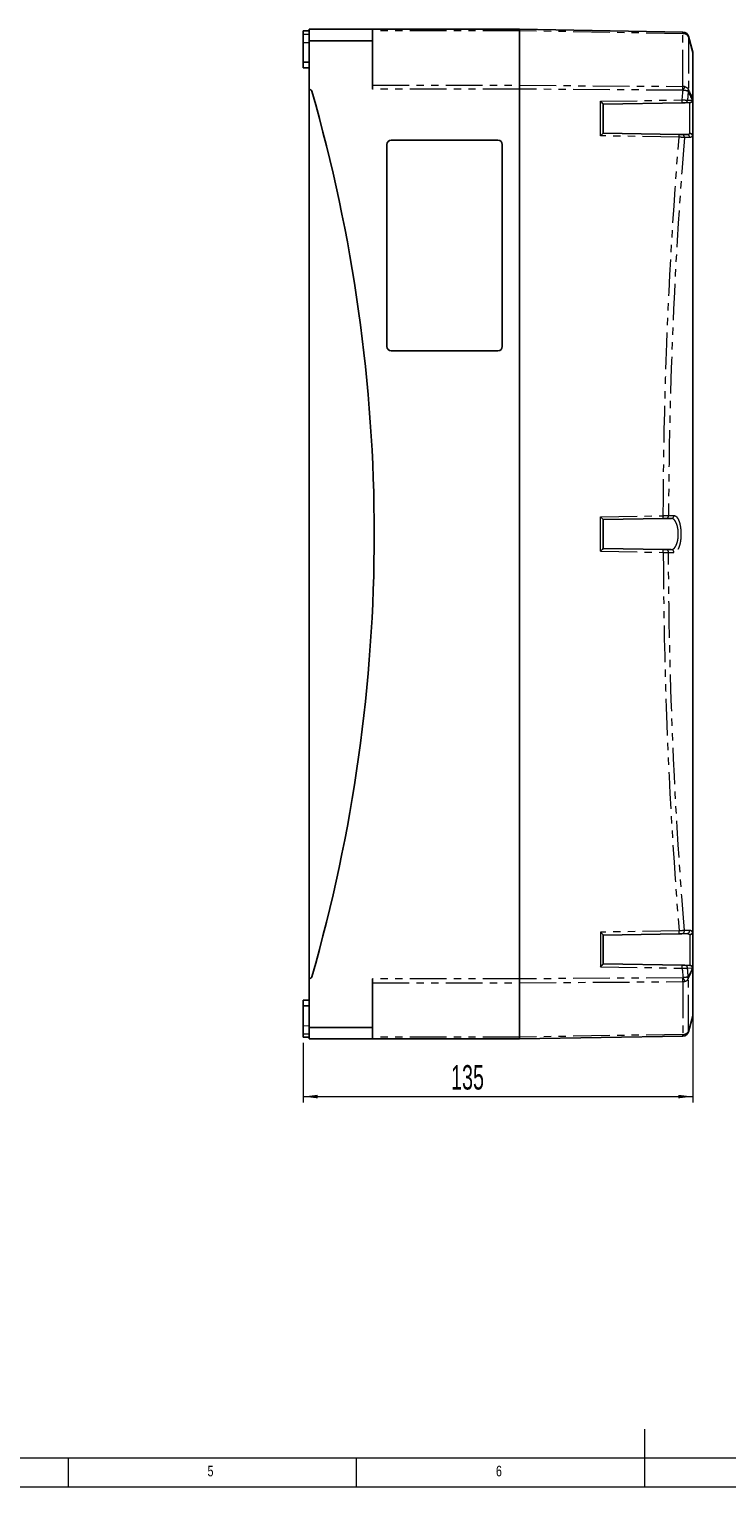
# Model space of a CAD drawing. Header units: millimetres. Extents: x 10 to 1195, y 10 to 830.
# Tile 5 of 21: x 380 to 622, y 10 to 515. Entities that reach past the tile are written whole.
import ezdxf

# ---------------------------------------------------------------- set-up
doc = ezdxf.new("R2010")
doc.units = ezdxf.units.MM
doc.header["$LTSCALE"] = 2
doc.linetypes.add('PHANTOM', pattern=[12.7, 6.35, -1.27, 1.27, -1.27, 1.27, -1.27])
doc.styles.add('SLDTEXTSTYLE0', font='TXT', dxfattribs={"width": 0.75})
doc.styles.add('SLDTEXTSTYLE1', font='TXT', dxfattribs={"width": 0.605})
doc.dimstyles.new('SLDDIMSTYLE0', dxfattribs={"dimtxt": 8.21862, "dimasz": 5, "dimexe": 0, "dimexo": 0.0625, "dimgap": 2.054655, "dimtad": 1, "dimrnd": 1e-09, "dimzin": 12, "dimdsep": 46, "dimtxsty": 'SLDTEXTSTYLE1', "dimsah": 1, "dimcen": 0.09, "dimadec": 0, "dimazin": 3, "dimtfac": 1, "dimtofl": 0, "dimtmove": 0, "dimatfit": 3, "dimfxl": 0, "dimfrac": 2, "dimtolj": 1, "dimtzin": 12, "dimarcsym": 0})

# ---------------------------------------------------------------- blocks, each defined once
blk = doc.blocks.new('_D_1')
at = {"color": 1, "linetype": 'Continuous', "lineweight": 18}
for p, q in [((610.54, 187.37), (610.54, 143.27)), ((475.54, 163.86), (475.54, 143.27)), ((475.54, 145.27), (610.54, 145.27))]:
    blk.add_line(p, q, dxfattribs=at)
for points in [[(475.54, 145.27), (480.54, 144.65), (480.54, 145.89)], [(610.54, 145.27), (605.54, 145.89), (605.54, 144.65)]]:
    blk.add_solid(points, dxfattribs=at)
at = {"color": 1, "linetype": 'Continuous', "lineweight": 18, "insert": (526.76, 156.18), "char_height": 8.467, "attachment_point": 1, "style": 'SLDTEXTSTYLE1'}
blk.add_mtext('135', dxfattribs=at)

msp = doc.modelspace()

# ---------------------------------------------------------------- linework, layer by layer
at = {"color": 7, "linetype": 'Continuous', "lineweight": 25}
for p, q in [((477.538, 514.697), (475.538, 514.679)), ((475.538, 513.508), (475.538, 514.679)), ((475.538, 510.68), (475.538, 513.508)), ((475.538, 503.856), (475.538, 510.68)), ((477.538, 515.267), (499.538, 515.267)), ((477.538, 511.267), (477.538, 515.267)), ((499.538, 511.267), (477.538, 511.267)), ((477.538, 494.439), (477.538, 511.267)), ((499.538, 515.267), (499.538, 511.267)), ((499.538, 515.267), (550.538, 515.267)), ((499.538, 494.439), (499.538, 511.267)), ((550.538, 515.267), (607.16, 514.279)), ((550.538, 514.682), (550.538, 515.267)), ((550.538, 515.267), (550.538, 514.682)), ((550.538, 514.682), (550.538, 495.824)), ((550.538, 495.853), (550.538, 514.682)), ((609.057, 512.797), (610.538, 507.267)), ((610.538, 507.267), (610.538, 507.116)), ((610.538, 507.116), (610.538, 491.16)), ((475.538, 503.856), (477.538, 503.838)), ((475.538, 501.851), (475.538, 503.856)), ((475.538, 501.851), (477.538, 501.826)), ((550.538, 495.853), (550.538, 494.439)), ((550.538, 494.481), (550.538, 495.824)), ((477.538, 494.439), (477.538, 186.096)), ((550.538, 494.481), (550.538, 186.054)), ((550.538, 494.439), (550.538, 186.096)), ((610.538, 490.812), (610.538, 490.791)), ((610.538, 490.791), (610.538, 478.165)), ((606.902, 489.745), (579.538, 489.267)), ((579.538, 489.268), (579.538, 479.267)), ((609.535, 489.791), (607.826, 489.761)), ((609.556, 489.791), (609.535, 489.791)), ((504.538, 475.267), (504.538, 405.267)), ((543.038, 476.767), (506.038, 476.767)), ((544.538, 405.267), (544.538, 475.267)), ((579.538, 479.267), (605.817, 478.809)), ((606.738, 478.793), (608.576, 478.761)), ((610.538, 478.165), (610.536, 478.227)), ((610.538, 202.37), (610.538, 478.165)), ((506.038, 403.767), (543.038, 403.767)), ((600.331, 345.63), (579.538, 345.267)), ((579.538, 345.268), (579.538, 335.267)), ((603.122, 345.679), (601.251, 345.646)), ((600.331, 334.904), (579.538, 335.267)), ((603.122, 334.856), (601.251, 334.888)), ((610.538, 202.37), (610.536, 202.308)), ((610.538, 189.744), (610.538, 202.37)), ((579.538, 201.267), (605.817, 201.726)), ((579.538, 191.267), (579.538, 201.268)), ((606.738, 201.742), (608.576, 201.774)), ((606.902, 190.79), (579.538, 191.267)), ((609.535, 190.744), (607.826, 190.774)), ((609.556, 190.743), (609.535, 190.744)), ((610.538, 189.723), (610.538, 189.744)), ((610.538, 173.419), (610.538, 189.375)), ((477.538, 186.096), (477.538, 169.267)), ((499.538, 186.096), (499.538, 169.267)), ((550.538, 184.682), (550.538, 186.096)), ((550.538, 186.054), (550.538, 184.711)), ((550.538, 165.853), (550.538, 184.711)), ((550.538, 184.682), (550.538, 165.853)), ((475.538, 178.684), (477.538, 178.708)), ((475.538, 178.684), (475.538, 176.679)), ((477.538, 176.697), (475.538, 176.679)), ((475.538, 176.679), (475.538, 169.855)), ((609.057, 167.738), (610.538, 173.267)), ((610.538, 173.267), (610.538, 173.419)), ((475.538, 169.855), (475.538, 167.026)), ((475.538, 167.026), (475.538, 165.856)), ((499.538, 169.267), (477.538, 169.267)), ((477.538, 169.267), (477.538, 165.267)), ((499.538, 165.267), (499.538, 169.267)), ((475.538, 165.856), (477.538, 165.838)), ((477.538, 165.267), (499.538, 165.267)), ((499.538, 165.267), (550.538, 165.267)), ((550.538, 165.267), (607.16, 166.256)), ((550.538, 165.853), (550.538, 165.267)), ((550.538, 165.267), (550.538, 165.853))]:
    msp.add_line(p, q, dxfattribs=at)
at = {"color": 7, "linetype": 'PHANTOM', "lineweight": 18}
for p, q in [((475.538, 513.508), (477.538, 513.521)), ((475.538, 510.68), (477.538, 510.692)), ((550.538, 514.682), (499.538, 514.682)), ((607.16, 513.693), (550.538, 514.682)), ((607.16, 495.414), (607.16, 513.693)), ((609.057, 512.645), (609.057, 494.34)), ((610.538, 507.116), (609.057, 512.645)), ((499.538, 495.853), (550.538, 495.853)), ((550.538, 495.824), (607.16, 495.414)), ((550.538, 494.439), (499.538, 494.439)), ((607.16, 494.071), (550.538, 494.481)), ((578.556, 490.25), (606.902, 490.745)), ((578.556, 478.285), (578.556, 490.25)), ((608.742, 490.68), (610.45, 490.71)), ((610.45, 490.71), (610.538, 490.812)), ((609.556, 479.159), (609.556, 489.791)), ((605.817, 477.809), (578.556, 478.285)), ((609.492, 477.686), (607.654, 477.718)), ((578.556, 346.25), (600.331, 346.63)), ((578.556, 334.285), (578.556, 346.25)), ((602.17, 346.643), (604.04, 346.675)), ((578.556, 334.285), (600.331, 333.905)), ((602.17, 333.892), (604.04, 333.859)), ((605.817, 202.726), (578.556, 202.25)), ((578.556, 202.25), (578.556, 190.285)), ((609.492, 202.848), (607.654, 202.816)), ((609.556, 201.376), (609.556, 190.743)), ((578.556, 190.285), (606.902, 189.79)), ((608.742, 189.855), (610.45, 189.825)), ((610.45, 189.825), (610.538, 189.723)), ((550.538, 186.096), (499.538, 186.096)), ((499.538, 184.682), (550.538, 184.682)), ((607.16, 186.464), (550.538, 186.054)), ((550.538, 184.711), (607.16, 185.12)), ((607.16, 185.12), (607.16, 166.841)), ((609.057, 167.889), (609.057, 186.195)), ((610.538, 173.419), (609.057, 167.889)), ((475.538, 169.855), (477.538, 169.843)), ((475.538, 167.026), (477.538, 167.014)), ((607.16, 166.841), (550.538, 165.853)), ((550.538, 165.853), (499.538, 165.853))]:
    msp.add_line(p, q, dxfattribs=at)
at = {"color": 7, "linetype": 'Continuous', "lineweight": 18}
for p, q in [((594, 10), (594, 30)), ((20, 20), (1168.007, 20)), ((394, 20), (394, 10)), ((494, 10), (494, 20)), ((10, 10), (1178, 10))]:
    msp.add_line(p, q, dxfattribs=at)
at = {"color": 7, "linetype": 'PHANTOM', "lineweight": 18, "flags": 128}
for points in [[(606.902, 490.745), (606.938, 491.159), (606.975, 491.574), (607.011, 491.989), (607.048, 492.403), (607.085, 492.818), (607.122, 493.232), (607.159, 493.647), (607.196, 494.061)], [(609.015, 493.764), (608.98, 493.378), (608.946, 492.993), (608.912, 492.607), (608.878, 492.222), (608.843, 491.836), (608.809, 491.451), (608.775, 491.065), (608.742, 490.68)], [(610.45, 490.71), (610.271, 491.094), (610.091, 491.477), (609.912, 491.86), (609.732, 492.242), (609.553, 492.624), (609.373, 493.004), (609.194, 493.384), (609.015, 493.764)], [(609.078, 494.269), (609.26, 493.883), (609.443, 493.496), (609.625, 493.109), (609.808, 492.72), (609.99, 492.331), (610.173, 491.942), (610.356, 491.551), (610.538, 491.16)], [(600.331, 346.63), (600.364, 352.599), (600.417, 358.569), (600.49, 364.537), (600.585, 370.506), (600.7, 376.474), (600.836, 382.442), (600.992, 388.409), (601.169, 394.376), (601.367, 400.342), (601.585, 406.307), (601.824, 412.272), (602.084, 418.235), (602.365, 424.198), (602.666, 430.16), (602.987, 436.121), (603.33, 442.08), (603.693, 448.038), (604.076, 453.995), (604.481, 459.951), (604.905, 465.905), (605.351, 471.858), (605.817, 477.809)], [(607.654, 477.718), (607.188, 471.772), (606.743, 465.824), (606.318, 459.875), (605.914, 453.924), (605.531, 447.971), (605.168, 442.018), (604.825, 436.063), (604.504, 430.107), (604.203, 424.15), (603.923, 418.192), (603.663, 412.233), (603.424, 406.273), (603.205, 400.312), (603.008, 394.351), (602.831, 388.389), (602.674, 382.426), (602.539, 376.463), (602.423, 370.5), (602.329, 364.536), (602.255, 358.572), (602.202, 352.607), (602.17, 346.643)], [(600.331, 333.905), (600.364, 327.935), (600.417, 321.966), (600.49, 315.997), (600.585, 310.029), (600.7, 304.061), (600.836, 298.093), (600.992, 292.126), (601.169, 286.159), (601.367, 280.193), (601.585, 274.228), (601.824, 268.263), (602.084, 262.299), (602.365, 256.337), (602.666, 250.375), (602.987, 244.414), (603.33, 238.455), (603.693, 232.496), (604.076, 226.539), (604.481, 220.584), (604.905, 214.63), (605.351, 208.677), (605.817, 202.726)], [(607.654, 202.816), (607.188, 208.763), (606.743, 214.711), (606.318, 220.66), (605.914, 226.611), (605.531, 232.563), (605.168, 238.517), (604.825, 244.472), (604.504, 250.428), (604.203, 256.385), (603.923, 262.343), (603.663, 268.302), (603.424, 274.262), (603.205, 280.222), (603.008, 286.184), (602.831, 292.146), (602.674, 298.108), (602.539, 304.071), (602.423, 310.035), (602.329, 315.999), (602.255, 321.963), (602.202, 327.927), (602.17, 333.892)], [(606.902, 189.79), (606.938, 189.375), (606.975, 188.961), (607.011, 188.546), (607.048, 188.132), (607.085, 187.717), (607.122, 187.303), (607.159, 186.888), (607.196, 186.473)], [(609.015, 186.771), (608.98, 187.157), (608.946, 187.542), (608.912, 187.928), (608.878, 188.313), (608.843, 188.699), (608.809, 189.084), (608.775, 189.47), (608.742, 189.855)], [(610.45, 189.825), (610.271, 189.441), (610.091, 189.057), (609.912, 188.675), (609.732, 188.293), (609.553, 187.911), (609.373, 187.53), (609.194, 187.15), (609.015, 186.771)], [(609.078, 186.266), (609.26, 186.652), (609.443, 187.039), (609.625, 187.426), (609.808, 187.814), (609.99, 188.203), (610.173, 188.593), (610.356, 188.984), (610.538, 189.375)]]:
    msp.add_lwpolyline(points, dxfattribs=at)
at = {"color": 7, "linetype": 'Continuous', "lineweight": 25}
for centre, radius, start, end in [((607.125, 512.279), 2, 15, 89), ((477.538, 493.439), 1, 16.05041, 90), ((-54.866, 340.267), 555, 343.94959, 16.05041), ((506.038, 475.267), 1.5, 90, 180), ((543.038, 475.267), 1.5, 0, 90), ((506.038, 405.267), 1.5, 180, 270), ((543.038, 405.267), 1.5, 270, 0), ((477.538, 187.096), 1, 270, 343.94959), ((607.125, 168.255), 2, 271, 345)]:
    msp.add_arc(centre, radius, start, end, dxfattribs=at)
at = {"color": 7, "linetype": 'PHANTOM', "lineweight": 18}
for centre, radius, start, end in [((595.204, 513.986), 11.96, 358.59689, 1.40311), ((607.299, 511.704), 1.994, 28.16464, 93.99824), ((608.76, 512.721), 0.306, 345.66689, 14.33311), ((525.59, 494.743), 81.572, 359.52823, 0.47177), ((530.632, 536.969), 87.767, 330.73301, 331.65986), ((593.932, 490.245), 12.98, 357.79263, 2.20737), ((607.78, 490.722), 0.962, 272.71987, 357.46193), ((608.063, 494.998), 1.192, 290.49617, 326.48801), ((607.635, 494.191), 1.445, 342.77779, 3.08278), ((609.489, 490.752), 0.962, 272.74666, 357.49195), ((590.132, 478.309), 15.693, 358.17448, 1.82552), ((606.682, 477.817), 0.977, 354.19777, 86.72907), ((608.52, 477.786), 0.977, 354.17493, 86.69146), ((587.361, 346.13), 12.98, 357.79263, 2.20737), ((601.202, 346.614), 0.968, 272.88841, 1.72815), ((603.072, 346.646), 0.968, 272.92057, 1.75782), ((587.361, 334.405), 12.98, 357.79263, 2.20737), ((601.202, 333.921), 0.968, 358.27185, 87.11159), ((603.072, 333.889), 0.968, 358.24218, 87.07943), ((590.132, 202.226), 15.693, 358.17448, 1.82552), ((606.682, 202.718), 0.977, 273.27093, 5.80223), ((608.52, 202.749), 0.977, 273.30854, 5.82507), ((593.932, 190.29), 12.98, 357.79263, 2.20737), ((607.78, 189.812), 0.962, 2.53807, 87.28013), ((609.489, 189.783), 0.962, 2.50805, 87.25334), ((525.59, 185.792), 81.572, 359.52823, 0.47177), ((530.632, 143.566), 87.767, 28.34014, 29.26699), ((608.063, 185.537), 1.192, 33.51199, 69.50383), ((607.635, 186.343), 1.445, 356.91722, 17.22221), ((607.299, 168.831), 1.994, 266.00176, 331.83536), ((595.204, 166.549), 11.96, 358.59689, 1.40311), ((608.76, 167.814), 0.306, 345.66689, 14.33311)]:
    msp.add_arc(centre, radius, start, end, dxfattribs=at)
for centre, major_axis, ratio, start_param, end_param in [((607.125, 493.93), (2, 0.004), 0.7424609, 1.1822778, 1.5518991), ((607.158, 493.93), (0.002, 0.141), 0.7068915, 5.9207834, 6.2904047), ((607.158, 186.605), (-0.002, 0.141), 0.7068915, 3.1343733, 3.5039946), ((607.125, 186.605), (2, -0.004), 0.7424609, 4.7312862, 5.1009075)]:
    msp.add_ellipse(centre, major_axis=major_axis, ratio=ratio, start_param=start_param, end_param=end_param, dxfattribs=at)
at = {"color": 7, "linetype": 'Continuous', "lineweight": 25}
for centre, major_axis, start_param, end_param in [((578.538, 490.25), (1, -0.983), 0.0085744, 1.5619174), ((578.538, 478.285), (1, 0.983), 4.7212679, 6.274611), ((578.538, 346.25), (1, -0.983), 0.0085744, 1.5619174), ((578.538, 334.285), (1, 0.983), 4.7212679, 6.274611), ((578.538, 202.25), (1, -0.983), 0.0085744, 1.5619174), ((578.538, 190.285), (1, 0.983), 4.7212679, 6.274611)]:
    msp.add_ellipse(centre, major_axis=major_axis, ratio=0.0087255, start_param=start_param, end_param=end_param, dxfattribs=at)
at = {"color": 7, "linetype": 'PHANTOM', "lineweight": 18}
for points, knots in [([(607.88, 495.305), (607.959, 495.279), (608.118, 495.226), (608.355, 495.111), (608.588, 494.961), (608.794, 494.773), (608.957, 494.565), (609.023, 494.416), (609.057, 494.34)], [0, 0, 0, 0, 0.1407322, 0.2839008, 0.4633547, 0.6479593, 0.8216509, 1, 1, 1, 1]), ([(606.902, 490.745), (607.013, 490.741), (607.239, 490.733), (607.565, 490.722), (607.875, 490.711), (608.153, 490.701), (608.396, 490.692), (608.601, 490.685), (608.694, 490.681), (608.742, 490.68)], [0, 0, 0, 0, 0.1397392, 0.2835555, 0.4234219, 0.5673838, 0.7070817, 0.8508711, 1, 1, 1, 1]), ([(608.48, 493.882), (608.431, 493.892), (608.332, 493.913), (608.148, 493.942), (607.929, 493.973), (607.683, 494.005), (607.437, 494.034), (607.276, 494.052), (607.196, 494.061)], [0, 0, 0, 0, 0.1383988, 0.2782705, 0.4671453, 0.6595466, 0.8285228, 1, 1, 1, 1]), ([(609.015, 493.764), (608.967, 493.773), (608.879, 493.79), (608.694, 493.831), (608.552, 493.865), (608.48, 493.882)], [0, 0, 0, 0, 0.3751258, 0.6839001, 1, 1, 1, 1]), ([(609.057, 494.34), (609.061, 494.321), (609.068, 494.294), (609.075, 494.275), (609.078, 494.269)], [0, 0, 0, 0, 0.7088183, 1, 1, 1, 1]), ([(607.654, 477.718), (607.61, 477.721), (607.52, 477.725), (607.324, 477.735), (607.087, 477.747), (606.812, 477.76), (606.508, 477.775), (606.174, 477.791), (605.939, 477.803), (605.817, 477.809)], [0, 0, 0, 0, 0.14103, 0.2820602, 0.4230137, 0.5639675, 0.7050579, 0.8461485, 1, 1, 1, 1]), ([(608.576, 478.761), (608.656, 478.764), (608.815, 478.771), (609.059, 478.847), (609.307, 478.969), (609.473, 479.096), (609.556, 479.159)], [0, 0, 0, 0, 0.2450745, 0.492044, 0.744989, 1, 1, 1, 1]), ([(610.536, 478.227), (610.49, 478.18), (610.37, 478.06), (610.174, 477.906), (609.947, 477.779), (609.719, 477.698), (609.568, 477.69), (609.492, 477.686)], [0, 0, 0, 0, 0.1341374, 0.3467822, 0.560896, 0.7796446, 1, 1, 1, 1]), ([(600.331, 346.63), (600.442, 346.631), (600.667, 346.633), (600.992, 346.635), (601.3, 346.637), (601.577, 346.639), (601.819, 346.64), (602.027, 346.642), (602.121, 346.642), (602.17, 346.643)], [0, 0, 0, 0, 0.1391163, 0.282268, 0.4213897, 0.5645474, 0.703662, 0.8468126, 1, 1, 1, 1]), ([(603.122, 334.856), (603.206, 334.86), (603.382, 334.869), (603.645, 334.964), (603.91, 335.125), (604.161, 335.348), (604.395, 335.629), (604.612, 335.959), (604.81, 336.338), (604.988, 336.76), (605.144, 337.219), (605.278, 337.716), (605.388, 338.246), (605.473, 338.804), (605.526, 339.333), (605.553, 339.823), (605.561, 340.263), (605.553, 340.7), (605.527, 341.192), (605.473, 341.736), (605.383, 342.32), (605.273, 342.838), (605.15, 343.29), (605.021, 343.681), (604.877, 344.043), (604.72, 344.376), (604.548, 344.678), (604.363, 344.945), (604.169, 345.173), (603.946, 345.381), (603.692, 345.548), (603.409, 345.662), (603.217, 345.673), (603.122, 345.679)], [0, 0, 0, 0, 0.0346656, 0.0719157, 0.1092657, 0.146509, 0.1813347, 0.2162503, 0.2510644, 0.2843351, 0.3176983, 0.3509561, 0.384064, 0.41728, 0.4503781, 0.4751862, 0.4999941, 0.524143, 0.5482921, 0.5829905, 0.6178251, 0.6525355, 0.6805683, 0.7087194, 0.7368805, 0.764927, 0.794209, 0.8236028, 0.8530048, 0.8822979, 0.9214899, 0.9608026, 1, 1, 1, 1]), ([(604.04, 346.675), (604.112, 346.672), (604.255, 346.664), (604.469, 346.589), (604.68, 346.467), (604.887, 346.295), (605.087, 346.073), (605.281, 345.802), (605.466, 345.485), (605.637, 345.128), (605.795, 344.732), (605.939, 344.304), (606.068, 343.841), (606.179, 343.358), (606.272, 342.859), (606.347, 342.35), (606.406, 341.824), (606.447, 341.299), (606.47, 340.779), (606.478, 340.263), (606.47, 339.742), (606.446, 339.221), (606.405, 338.708), (606.349, 338.207), (606.279, 337.72), (606.185, 337.202), (606.061, 336.663), (605.905, 336.119), (605.728, 335.619), (605.53, 335.171), (605.314, 334.78), (605.099, 334.475), (604.893, 334.247), (604.696, 334.081), (604.496, 333.959), (604.277, 333.874), (604.124, 333.865), (604.04, 333.859)], [0, 0, 0, 0, 0.0290819, 0.0582661, 0.0874483, 0.1165274, 0.1456509, 0.1748857, 0.2041143, 0.2332295, 0.2613341, 0.2895532, 0.3177649, 0.3458596, 0.3721236, 0.3984929, 0.4248581, 0.4511164, 0.4755629, 0.5000092, 0.5251224, 0.5502358, 0.5752857, 0.6004283, 0.6255744, 0.6506289, 0.6839839, 0.7174416, 0.7508058, 0.7854678, 0.8202313, 0.854902, 0.8825572, 0.9103026, 0.9380506, 0.9657094, 1, 1, 1, 1]), ([(600.331, 333.905), (600.442, 333.904), (600.667, 333.902), (600.992, 333.9), (601.3, 333.898), (601.577, 333.896), (601.819, 333.894), (602.027, 333.893), (602.121, 333.892), (602.17, 333.892)], [0, 0, 0, 0, 0.1391163, 0.282268, 0.4213897, 0.5645474, 0.703662, 0.8468126, 1, 1, 1, 1]), ([(607.654, 202.816), (607.61, 202.814), (607.52, 202.81), (607.324, 202.8), (607.087, 202.788), (606.812, 202.775), (606.508, 202.76), (606.174, 202.743), (605.939, 202.732), (605.817, 202.726)], [0, 0, 0, 0, 0.14103, 0.2820602, 0.4230137, 0.5639675, 0.7050579, 0.8461485, 1, 1, 1, 1]), ([(610.536, 202.308), (610.49, 202.355), (610.37, 202.475), (610.174, 202.628), (609.947, 202.756), (609.719, 202.836), (609.568, 202.844), (609.492, 202.848)], [0, 0, 0, 0, 0.1341374, 0.3467822, 0.560896, 0.7796446, 1, 1, 1, 1]), ([(608.576, 201.774), (608.656, 201.771), (608.815, 201.764), (609.059, 201.688), (609.307, 201.566), (609.473, 201.439), (609.556, 201.376)], [0, 0, 0, 0, 0.2450745, 0.492044, 0.744989, 1, 1, 1, 1]), ([(606.902, 189.79), (607.013, 189.794), (607.239, 189.802), (607.565, 189.813), (607.875, 189.824), (608.153, 189.834), (608.396, 189.843), (608.601, 189.85), (608.694, 189.853), (608.742, 189.855)], [0, 0, 0, 0, 0.1397392, 0.2835555, 0.4234219, 0.5673838, 0.7070817, 0.8508711, 1, 1, 1, 1]), ([(608.48, 186.653), (608.431, 186.643), (608.332, 186.622), (608.148, 186.593), (607.929, 186.561), (607.683, 186.53), (607.437, 186.501), (607.276, 186.483), (607.196, 186.473)], [0, 0, 0, 0, 0.1383988, 0.2782705, 0.4671453, 0.6595466, 0.8285228, 1, 1, 1, 1]), ([(607.88, 185.229), (607.959, 185.256), (608.118, 185.309), (608.355, 185.424), (608.588, 185.574), (608.794, 185.762), (608.957, 185.97), (609.023, 186.119), (609.057, 186.195)], [0, 0, 0, 0, 0.14073224, 0.28390083, 0.46335469, 0.64795934, 0.82165088, 1, 1, 1, 1]), ([(609.015, 186.771), (608.967, 186.762), (608.879, 186.745), (608.694, 186.704), (608.552, 186.67), (608.48, 186.653)], [0, 0, 0, 0, 0.3751258, 0.6839001, 1, 1, 1, 1]), ([(609.057, 186.195), (609.061, 186.214), (609.068, 186.241), (609.075, 186.26), (609.078, 186.266)], [0, 0, 0, 0, 0.70881828, 1, 1, 1, 1])]:
    msp.add_open_spline(points, degree=3, knots=knots, dxfattribs=at)
at = {"color": 7, "linetype": 'Continuous', "lineweight": 25}
for points, knots in [([(610.538, 490.791), (610.536, 490.736), (610.53, 490.625), (610.487, 490.463), (610.42, 490.309), (610.328, 490.17), (610.213, 490.047), (610.08, 489.945), (609.931, 489.866), (609.759, 489.81), (609.631, 489.793), (609.559, 489.791), (609.556, 489.791)], [0, 0, 0, 0, 0.1054756, 0.2140221, 0.3194943, 0.4279992, 0.5339783, 0.6429687, 0.7500776, 0.8602216, 0.9930094, 1, 1, 1, 1]), ([(610.538, 491.16), (610.538, 491.117), (610.538, 491.03), (610.538, 490.902), (610.538, 490.83), (610.538, 490.812)], [0, 0, 0, 0, 0.4315437, 0.86206083, 1, 1, 1, 1]), ([(607.826, 489.761), (607.802, 489.761), (607.756, 489.76), (607.653, 489.758), (607.532, 489.756), (607.391, 489.754), (607.237, 489.751), (607.072, 489.748), (606.958, 489.746), (606.902, 489.745)], [0, 0, 0, 0, 0.1488626, 0.2904835, 0.4321081, 0.5740874, 0.7160699, 0.8580343, 1, 1, 1, 1]), ([(605.817, 478.809), (605.878, 478.808), (605.996, 478.806), (606.163, 478.803), (606.316, 478.8), (606.453, 478.798), (606.572, 478.796), (606.671, 478.794), (606.716, 478.793), (606.738, 478.793)], [0, 0, 0, 0, 0.1539291, 0.2950678, 0.4362058, 0.5771501, 0.7180932, 0.8590472, 1, 1, 1, 1]), ([(609.556, 479.159), (609.559, 479.159), (609.611, 479.154), (609.718, 479.137), (609.874, 479.088), (610.026, 479.014), (610.166, 478.918), (610.286, 478.804), (610.387, 478.674), (610.464, 478.533), (610.517, 478.382), (610.53, 478.279), (610.536, 478.227)], [0, 0, 0, 0, 0.0066395, 0.1056896, 0.2178552, 0.3331389, 0.4432598, 0.5564409, 0.6657573, 0.778187, 0.8875017, 1, 1, 1, 1]), ([(601.251, 345.646), (601.226, 345.646), (601.179, 345.645), (601.076, 345.643), (600.955, 345.641), (600.816, 345.639), (600.663, 345.636), (600.5, 345.633), (600.388, 345.631), (600.331, 345.63)], [0, 0, 0, 0, 0.1531825, 0.2943091, 0.4354359, 0.5765772, 0.7177186, 0.8588593, 1, 1, 1, 1]), ([(601.251, 334.888), (601.226, 334.889), (601.179, 334.89), (601.076, 334.891), (600.955, 334.894), (600.816, 334.896), (600.663, 334.899), (600.5, 334.902), (600.388, 334.903), (600.331, 334.904)], [0, 0, 0, 0, 0.1531825, 0.2943091, 0.4354359, 0.5765772, 0.7177186, 0.8588593, 1, 1, 1, 1]), ([(609.556, 201.376), (609.559, 201.376), (609.611, 201.381), (609.718, 201.398), (609.874, 201.447), (610.026, 201.521), (610.166, 201.617), (610.286, 201.73), (610.387, 201.861), (610.464, 202.002), (610.517, 202.153), (610.53, 202.256), (610.536, 202.308)], [0, 0, 0, 0, 0.0066395, 0.1056896, 0.2178552, 0.3331389, 0.4432598, 0.5564409, 0.6657573, 0.778187, 0.8875017, 1, 1, 1, 1]), ([(605.817, 201.726), (605.878, 201.727), (605.996, 201.729), (606.163, 201.732), (606.316, 201.735), (606.453, 201.737), (606.572, 201.739), (606.671, 201.741), (606.716, 201.742), (606.738, 201.742)], [0, 0, 0, 0, 0.1539291, 0.2950678, 0.4362058, 0.5771501, 0.7180932, 0.8590472, 1, 1, 1, 1]), ([(607.826, 190.774), (607.802, 190.774), (607.756, 190.775), (607.653, 190.777), (607.532, 190.779), (607.391, 190.781), (607.237, 190.784), (607.072, 190.787), (606.958, 190.789), (606.902, 190.79)], [0, 0, 0, 0, 0.1488626, 0.2904835, 0.4321081, 0.5740874, 0.7160699, 0.8580343, 1, 1, 1, 1]), ([(610.538, 189.744), (610.536, 189.799), (610.53, 189.911), (610.487, 190.073), (610.419, 190.226), (610.327, 190.366), (610.212, 190.488), (610.079, 190.59), (609.93, 190.669), (609.759, 190.725), (609.631, 190.742), (609.559, 190.743), (609.556, 190.743)], [0, 0, 0, 0, 0.1070092, 0.2140202, 0.3210057, 0.4279957, 0.5354769, 0.642964, 0.7515871, 0.8602158, 0.9930091, 1, 1, 1, 1]), ([(610.538, 189.375), (610.538, 189.418), (610.538, 189.505), (610.538, 189.632), (610.538, 189.705), (610.538, 189.723)], [0, 0, 0, 0, 0.4315437, 0.8620608, 1, 1, 1, 1])]:
    msp.add_open_spline(points, degree=3, knots=knots, dxfattribs=at)

# ---------------------------------------------------------------- texts
at = {"color": 7, "linetype": 'Continuous', "lineweight": 0, "char_height": 3.704, "attachment_point": 1, "style": 'SLDTEXTSTYLE0'}
for s, insert in [('5', (442.333, 17.336)), ('6', (542.333, 17.336))]:
    msp.add_mtext(s, dxfattribs=dict(at, insert=insert))

# ---------------------------------------------------------------- dimensions: what is measured, and where the dimension line sits
at = {"color": 1, "linetype": 'Continuous', "lineweight": 18}
dim = msp.add_linear_dim(base=(610.538, 145.267), p1=(475.538, 165.856), p2=(610.538, 189.375), dimstyle='SLDDIMSTYLE0', dxfattribs=at)
dim.commit()
dim.dimension.update_dxf_attribs({"geometry": '_D_1', "text_midpoint": (536.166, 145.267), "dimtype": 160})

doc.saveas('drawing.dxf')
